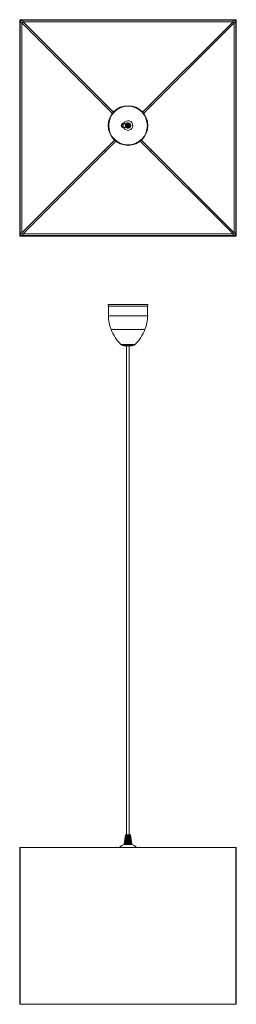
# Model space of a CAD drawing. Header units: millimetres. Extents: x -167 to 233, y -1588 to 232.
import ezdxf

# ---------------------------------------------------------------- set-up
doc = ezdxf.new("R2010")
doc.units = ezdxf.units.MM

msp = doc.modelspace()

# ---------------------------------------------------------------- linework, layer by layer
at = {"color": 7, "linetype": 'Continuous', "lineweight": 15}
for p, q in [((-167, 231.2), (-167, -166.8)), ((232, 232.2), (-166, 232.2)), ((-166, 230.2), (-166, -165.8)), ((231, 231.2), (-165, 231.2)), ((-163, -162.3), (-163, 226.7)), ((-163, 226.1), (4.1, 58.9)), ((-161.5, 228.2), (227.5, 228.2)), ((6, 61.2), (-160.9, 228.2)), ((226.9, 228.2), (59.9, 61.2)), ((61.9, 58.9), (229, 226.1)), ((229, 226.7), (229, -162.3)), ((232, -165.8), (232, 230.2)), ((233, -166.8), (233, 231.2)), ((8.3, 9.6), (-163, -161.7)), ((-160.9, -163.8), (10.6, 7.6)), ((55.4, 7.6), (226.9, -163.8)), ((229, -161.7), (57.7, 9.6)), ((-166, -167.8), (232, -167.8)), ((-165, -166.8), (231, -166.8)), ((227.5, -163.8), (-161.5, -163.8)), ((-3.6, -294.5), (-3.6, -297.1)), ((-3.6, -294.5), (69.5, -294.5)), ((-3.6, -297.1), (69.5, -297.1)), ((-3.3, -297.1), (-3.3, -315)), ((69.2, -315), (69.2, -297.1)), ((69.5, -297.1), (69.5, -294.5)), ((28, -370.5), (37.9, -370.5)), ((30.5, -370.5), (30.5, -1274.4)), ((35.4, -1274.4), (35.4, -370.5)), ((28.5, -1274.4), (25.7, -1292.4)), ((28.5, -1274.4), (28.5, -1274.4)), ((28.6, -1274.4), (28.8, -1274.4)), ((28.6, -1274.4), (28.6, -1274.4)), ((28.9, -1274.4), (28.8, -1274.4)), ((29.1, -1274.4), (28.9, -1274.4)), ((29.1, -1292.4), (30.6, -1274.4)), ((29.4, -1274.4), (29.1, -1274.4)), ((29.6, -1274.4), (29.4, -1274.4)), ((29.9, -1274.4), (29.6, -1274.4)), ((29.7, -1292.4), (31, -1274.4)), ((30.3, -1274.4), (29.9, -1274.4)), ((30.3, -1292.4), (31.3, -1274.4)), ((30.6, -1274.4), (30.3, -1274.4)), ((31, -1274.4), (30.6, -1274.4)), ((30.9, -1292.4), (31.7, -1274.4)), ((31.4, -1274.4), (31, -1274.4)), ((34.9, -1274.4), (31.4, -1274.4)), ((31.6, -1292.4), (32.1, -1274.4)), ((32.2, -1274.4), (31.7, -1292.4)), ((32.2, -1292.4), (32.5, -1274.4)), ((32.6, -1274.4), (32.3, -1292.4)), ((32.9, -1292.4), (32.9, -1274.4)), ((33, -1274.4), (33, -1292.4)), ((33.6, -1292.4), (33.3, -1274.4)), ((33.4, -1274.4), (33.7, -1292.4)), ((34.3, -1292.4), (33.7, -1274.4)), ((33.8, -1274.4), (34.4, -1292.4)), ((34.9, -1292.4), (34.1, -1274.4)), ((34.2, -1274.4), (35, -1292.4)), ((34.6, -1274.4), (35.7, -1292.4)), ((35.3, -1274.4), (34.9, -1274.4)), ((35, -1274.4), (36.3, -1292.4)), ((35.6, -1274.4), (35.3, -1274.4)), ((35.3, -1274.4), (36.8, -1292.4)), ((36, -1274.4), (35.7, -1274.4)), ((35.7, -1274.4), (37.4, -1292.4)), ((36.3, -1274.4), (36, -1274.4)), ((36.6, -1274.4), (36.3, -1274.4)), ((36.8, -1274.4), (36.6, -1274.4)), ((37, -1274.4), (36.8, -1274.4)), ((37.2, -1274.4), (37, -1274.4)), ((37.2, -1274.4), (37.3, -1274.4)), ((37.3, -1274.4), (37.3, -1274.4)), ((37.4, -1274.4), (37.4, -1274.4)), ((40.3, -1292.4), (37.5, -1274.4)), ((37.5, -1274.4), (37.5, -1274.4)), ((-167, -1587.7), (-167, -1297.7)), ((-167, -1297.7), (233, -1297.7)), ((-166, -1297.7), (-166, -1587.7)), ((26, -1292.4), (25.9, -1292.4)), ((25.9, -1292.4), (25.9, -1292.4)), ((26.3, -1292.4), (26.1, -1292.4)), ((26.1, -1292.4), (26.1, -1292.4)), ((26.3, -1292.4), (26.4, -1292.4)), ((26.6, -1292.4), (26.4, -1292.4)), ((26.6, -1292.4), (26.7, -1292.4)), ((27.1, -1292.4), (26.7, -1292.4)), ((27.5, -1292.4), (27.1, -1292.4)), ((28, -1292.4), (27.5, -1292.4)), ((28.1, -1292.2), (27.7, -1292.2)), ((28.5, -1292.4), (28, -1292.4)), ((29.1, -1292.4), (28.5, -1292.4)), ((29.7, -1292.4), (29.1, -1292.4)), ((30.3, -1292.4), (29.7, -1292.4)), ((36.2, -1292.4), (30.3, -1292.4)), ((36.8, -1292.4), (36.2, -1292.4)), ((37.4, -1292.4), (36.8, -1292.4)), ((37.9, -1292.4), (37.4, -1292.4)), ((38.4, -1292.4), (37.9, -1292.4)), ((38.8, -1292.4), (38.4, -1292.4)), ((39.2, -1292.4), (38.8, -1292.4)), ((39.6, -1292.4), (39.2, -1292.4)), ((39.6, -1292.4), (39.6, -1292.4)), ((39.8, -1292.4), (39.7, -1292.4)), ((39.8, -1292.4), (39.9, -1292.4)), ((40, -1292.4), (40, -1292.4)), ((40, -1292.4), (40, -1292.4)), ((232, -1587.7), (232, -1297.7)), ((233, -1297.7), (233, -1587.7)), ((-167, -1587.7), (233, -1587.7))]:
    msp.add_line(p, q, dxfattribs=at)
at = {"color": 8, "linetype": 'Continuous', "lineweight": 15}
for p, q in [((-163, 226.7), (-166, 226.7)), ((-161.5, 228.2), (-161.5, 231.2)), ((227.5, 228.2), (227.5, 231.2)), ((229, 226.7), (232, 226.7)), ((35.9, 36.2), (35.2, 36.6)), ((30.5, 36.4), (30, 36.1)), ((-163, -162.3), (-166, -162.3)), ((229, -162.3), (232, -162.3)), ((-161.5, -163.8), (-161.5, -166.8)), ((227.5, -163.8), (227.5, -166.8)), ((-3.3, -315), (69.2, -315)), ((1.7, -340.5), (64.2, -340.5)), ((19.9, -368.1), (46.1, -368.1)), ((23.2, -369.9), (42.7, -369.9))]:
    msp.add_line(p, q, dxfattribs=at)
at = {"color": 7, "linetype": 'Continuous', "lineweight": 15, "flags": 128}
for points in [[(76.5, 73.5), (76.4, 73.5), (76.4, 73.6), (76.3, 73.7), (76.2, 73.7), (76, 73.9), (75.9, 74), (75.7, 74.2), (75.5, 74.4), (75.3, 74.5), (75.2, 74.7), (75, 74.9), (74.8, 75.1), (74.7, 75.2), (74.5, 75.4), (74.5, 75.5), (74.4, 75.6), (74.3, 75.6), (74.3, 75.7), (74.3, 75.7)], [(-10.5, -9.2), (-10.5, -9.2), (-10.4, -9.2), (-10.3, -9.3), (-10.2, -9.4), (-10.1, -9.5), (-9.9, -9.7), (-9.8, -9.8), (-9.6, -10), (-9.4, -10.2), (-9.2, -10.4), (-9, -10.6), (-8.9, -10.7), (-8.7, -10.9), (-8.6, -11), (-8.5, -11.1), (-8.4, -11.2), (-8.4, -11.3), (-8.4, -11.3), (-8.4, -11.3)], [(28.5, -1274.4), (27, -1284.1), (25.7, -1292.3)], [(25.7, -1292.4), (25.7, -1292.3), (25.8, -1291.9), (26, -1290.3), (27, -1284), (28.5, -1274.4)], [(28.5, -1274.4), (28.5, -1274.5), (28.4, -1274.9), (28.2, -1276.5), (27.2, -1282.8), (25.7, -1292.4)], [(25.7, -1292.4), (25.7, -1292.3), (25.8, -1291.9), (26, -1290.3), (27, -1284), (28.5, -1274.4)], [(28.5, -1274.4), (27, -1284.1), (25.8, -1292.4)], [(25.8, -1292.4), (25.9, -1292.3), (25.9, -1291.9), (26.2, -1290.3), (27.1, -1284), (28.6, -1274.4)], [(28.5, -1274.4), (28.5, -1274.5), (28.5, -1274.9), (28.2, -1276.5), (27.2, -1282.8), (25.8, -1292.4)], [(28.6, -1274.4), (27.2, -1284.1), (25.9, -1292.4)], [(28.6, -1274.4), (28.6, -1274.5), (28.6, -1274.9), (28.3, -1276.5), (27.4, -1282.8), (25.9, -1292.4)], [(28.6, -1274.4), (27.3, -1283.3), (27.2, -1283.4), (25.9, -1292.4)], [(26, -1292.4), (26, -1292.3), (26.1, -1291.9), (26.3, -1290.3), (27.3, -1284), (28.7, -1274.4)], [(28.8, -1274.4), (27.3, -1284.1), (26.1, -1292.4)], [(28.8, -1274.4), (28.8, -1274.5), (28.7, -1274.9), (28.5, -1276.5), (27.5, -1282.8), (26.1, -1292.4)], [(28.7, -1274.4), (27.4, -1283.3), (27.4, -1283.4), (26.1, -1292.4)], [(26.3, -1292.4), (26.3, -1292.3), (26.3, -1291.9), (26.6, -1290.3), (27.5, -1284), (28.8, -1274.4)], [(28.9, -1274.4), (27.6, -1283.3), (27.6, -1283.4), (26.3, -1292.4)], [(28.9, -1274.4), (27.6, -1284.2), (26.4, -1292.4)], [(28.9, -1274.4), (28.9, -1274.5), (28.9, -1274.9), (28.6, -1276.5), (27.7, -1282.8), (26.4, -1292.4)], [(26.6, -1292.4), (26.6, -1292.3), (26.6, -1291.9), (26.9, -1290.3), (27.7, -1284), (29, -1274.4)], [(29.1, -1274.4), (27.9, -1283.3), (27.8, -1283.4), (26.6, -1292.4)], [(29.1, -1274.4), (27.8, -1284.2), (26.7, -1292.4)], [(29.1, -1274.4), (29.1, -1274.5), (29.1, -1274.9), (28.9, -1276.5), (28, -1282.8), (26.7, -1292.4)], [(26.9, -1292.4), (26.9, -1292.3), (27, -1291.9), (27.2, -1290.3), (28, -1284), (29.2, -1274.4)], [(29.3, -1274.4), (28.1, -1283.3), (28.1, -1283.4), (27, -1292.4)], [(29.4, -1274.4), (28.1, -1284.2), (27.1, -1292.4)], [(29.4, -1274.4), (29.4, -1274.5), (29.3, -1274.9), (29.1, -1276.5), (28.3, -1282.8), (27.1, -1292.4)], [(27.4, -1292.4), (27.4, -1292.3), (27.4, -1291.9), (27.6, -1290.3), (28.3, -1284), (29.5, -1274.4)], [(29.5, -1274.4), (28.5, -1283.3), (28.5, -1283.4), (27.4, -1292.4)], [(29.6, -1274.4), (28.5, -1284.2), (27.5, -1292.4)], [(29.7, -1274.4), (29.6, -1274.5), (29.6, -1274.9), (29.4, -1276.5), (28.7, -1282.8), (27.5, -1292.4)], [(27.8, -1292.4), (27.8, -1292.3), (27.9, -1291.9), (28, -1290.3), (28.7, -1284), (29.8, -1274.4)], [(29.8, -1274.4), (28.9, -1283.3), (28.8, -1283.4), (27.9, -1292.4)], [(29.9, -1274.4), (28.9, -1284.2), (28, -1292.4)], [(30, -1274.4), (30, -1274.5), (29.9, -1274.9), (29.7, -1276.5), (29.1, -1282.8), (28, -1292.4)], [(28.3, -1292.4), (28.3, -1292.3), (28.4, -1291.9), (28.5, -1290.3), (29.1, -1284), (30.1, -1274.4)], [(30.1, -1274.4), (29.3, -1283.3), (29.3, -1283.4), (28.4, -1292.4)], [(30.3, -1274.4), (29.3, -1284.2), (28.5, -1292.4)], [(30.3, -1274.4), (30.3, -1274.5), (30.2, -1274.9), (30.1, -1276.5), (29.5, -1282.8), (28.6, -1292.4)], [(28.9, -1292.4), (28.9, -1292.3), (28.9, -1291.9), (29.1, -1290.3), (29.6, -1284), (30.4, -1274.4)], [(30.5, -1274.4), (29.7, -1283.3), (29.7, -1283.4), (29, -1292.4)], [(30.6, -1274.4), (29.8, -1284.2), (29.1, -1292.4)], [(30.7, -1274.4), (30.6, -1274.5), (30.6, -1274.9), (30.5, -1276.5), (29.9, -1282.8), (29.1, -1292.4)], [(29.5, -1292.4), (29.5, -1292.3), (29.5, -1291.9), (29.6, -1290.3), (30.1, -1284), (30.8, -1274.4)], [(30.8, -1274.4), (30.2, -1283.3), (30.2, -1283.4), (29.5, -1292.4)], [(31, -1274.4), (30.3, -1284.2), (29.7, -1292.4)], [(31, -1274.4), (31, -1274.5), (31, -1274.9), (30.9, -1276.5), (30.4, -1282.8), (29.7, -1292.4)], [(30.1, -1292.4), (30.1, -1292.3), (30.1, -1291.9), (30.2, -1290.3), (30.6, -1284), (31.1, -1274.4)], [(31.2, -1274.4), (30.7, -1283.3), (30.7, -1283.4), (30.2, -1292.4)], [(31.4, -1274.4), (30.8, -1284.2), (30.3, -1292.4)], [(31.4, -1274.4), (31.4, -1274.5), (31.4, -1274.9), (31.3, -1276.5), (30.9, -1282.8), (30.4, -1292.4)], [(30.8, -1292.4), (30.8, -1292.3), (30.8, -1291.9), (30.9, -1290.3), (31.1, -1284), (31.5, -1274.4)], [(31.6, -1274.4), (31.2, -1283.3), (31.2, -1283.4), (30.8, -1292.4)], [(31.8, -1274.4), (31.4, -1284.2), (31, -1292.4)], [(31.8, -1274.4), (31.8, -1274.5), (31.8, -1274.9), (31.7, -1276.5), (31.5, -1282.8), (31, -1292.4)], [(31.4, -1292.4), (31.4, -1292.3), (31.4, -1291.9), (31.5, -1290.3), (31.7, -1284), (32, -1274.4)], [(32, -1274.4), (31.8, -1283.3), (31.8, -1283.4), (31.5, -1292.4)], [(32.3, -1274.4), (32.2, -1274.5), (32.2, -1274.9), (32.2, -1276.5), (32, -1282.8), (31.7, -1292.4)], [(31.7, -1292.4), (32.1, -1277.9), (32.2, -1274.4)], [(32.1, -1292.4), (32.1, -1292.3), (32.1, -1291.9), (32.2, -1290.3), (32.2, -1284), (32.4, -1274.4)], [(32.4, -1274.4), (32.3, -1283.3), (32.3, -1283.4), (32.2, -1292.4)], [(32.7, -1274.4), (32.7, -1274.5), (32.7, -1274.9), (32.6, -1276.5), (32.6, -1282.8), (32.4, -1292.4)], [(32.4, -1292.4), (32.6, -1277.9), (32.6, -1274.4)], [(32.8, -1292.4), (32.8, -1292.3), (32.8, -1291.9), (32.8, -1290.3), (32.8, -1284), (32.8, -1274.4)], [(32.9, -1274.4), (32.9, -1283.3), (32.9, -1283.4), (32.9, -1292.4)], [(33.1, -1274.4), (33.1, -1274.5), (33.1, -1274.9), (33.1, -1276.5), (33.1, -1282.8), (33.1, -1292.4)], [(33.1, -1292.4), (33.1, -1277.9), (33.1, -1274.4)], [(33.5, -1292.4), (33.5, -1292.3), (33.5, -1291.9), (33.5, -1290.3), (33.4, -1284), (33.2, -1274.4)], [(33.3, -1274.4), (33.4, -1283.3), (33.4, -1283.4), (33.6, -1292.4)], [(33.5, -1274.4), (33.5, -1274.5), (33.5, -1274.9), (33.6, -1276.5), (33.7, -1282.8), (33.8, -1292.4)], [(33.7, -1292.4), (33.5, -1277.9), (33.5, -1274.4)], [(34.2, -1292.4), (34.2, -1292.3), (34.2, -1291.9), (34.1, -1290.3), (33.9, -1284), (33.7, -1274.4)], [(33.7, -1274.4), (34, -1283.3), (34, -1283.4), (34.2, -1292.4)], [(34.4, -1292.4), (34, -1277.9), (33.9, -1274.4)], [(34, -1274.4), (34, -1274.5), (34, -1274.9), (34, -1276.5), (34.2, -1282.8), (34.5, -1292.4)], [(34.9, -1292.4), (34.9, -1292.3), (34.9, -1291.9), (34.8, -1290.3), (34.5, -1284), (34.1, -1274.4)], [(34.1, -1274.4), (34.5, -1283.3), (34.5, -1283.4), (34.9, -1292.4)], [(35.1, -1292.4), (34.5, -1277.9), (34.3, -1274.4)], [(34.4, -1274.4), (34.4, -1274.5), (34.4, -1274.9), (34.5, -1276.5), (34.7, -1282.8), (35.2, -1292.4)], [(35.6, -1292.4), (35.3, -1288.4), (34.5, -1274.4)], [(35.5, -1292.4), (35.5, -1292.3), (35.5, -1291.9), (35.4, -1290.3), (35, -1284), (34.5, -1274.4)], [(35.7, -1292.4), (34.9, -1277.9), (34.7, -1274.4)], [(34.8, -1274.4), (34.8, -1274.5), (34.8, -1274.9), (34.9, -1276.5), (35.3, -1282.8), (35.8, -1292.4)], [(36.2, -1292.4), (35.9, -1288.4), (34.9, -1274.4)], [(36.2, -1292.4), (36.2, -1292.3), (36.1, -1291.9), (36, -1290.3), (35.6, -1284), (34.9, -1274.4)], [(36.4, -1292.4), (35.3, -1277.9), (35.1, -1274.4)], [(35.2, -1274.4), (35.2, -1274.5), (35.2, -1274.9), (35.3, -1276.5), (35.7, -1282.8), (36.4, -1292.4)], [(36.8, -1292.4), (36.5, -1288.4), (35.3, -1274.4)], [(36.8, -1292.4), (36.8, -1292.3), (36.7, -1291.9), (36.6, -1290.3), (36.1, -1284), (35.3, -1274.4)], [(35.5, -1274.4), (35.5, -1274.5), (35.6, -1274.9), (35.7, -1276.5), (36.2, -1282.8), (37, -1292.4)], [(37, -1292.4), (35.7, -1277.9), (35.5, -1274.4)], [(37.4, -1292.4), (37, -1288.4), (35.6, -1274.4)], [(37.4, -1292.4), (37.4, -1292.3), (37.3, -1291.9), (37.2, -1290.3), (36.5, -1284), (35.6, -1274.4)], [(37.5, -1292.4), (36.1, -1277.9), (35.8, -1274.4)], [(35.9, -1274.4), (35.9, -1274.5), (35.9, -1274.9), (36.1, -1276.5), (36.7, -1282.8), (37.6, -1292.4)], [(37.9, -1292.4), (37.5, -1288.4), (36, -1274.4)], [(37.9, -1292.4), (37.9, -1292.3), (37.8, -1291.9), (37.7, -1290.3), (37, -1284), (36, -1274.4)], [(38, -1292.4), (36.5, -1277.9), (36.1, -1274.4)], [(36.2, -1274.4), (36.2, -1274.5), (36.2, -1274.9), (36.4, -1276.5), (37.1, -1282.8), (38.1, -1292.4)], [(38.4, -1292.4), (37.9, -1288.4), (36.3, -1274.4)], [(38.4, -1292.4), (38.4, -1292.3), (38.3, -1291.9), (38.1, -1290.3), (37.4, -1284), (36.3, -1274.4)], [(38.5, -1292.4), (36.8, -1277.9), (36.4, -1274.4)], [(36.5, -1274.4), (36.5, -1274.5), (36.5, -1274.9), (36.7, -1276.5), (37.4, -1282.8), (38.6, -1292.4)], [(38.8, -1292.4), (38.8, -1292.3), (38.8, -1291.9), (38.6, -1290.3), (37.8, -1284), (36.5, -1274.4)], [(38.8, -1292.4), (38.3, -1288.4), (36.6, -1274.4)], [(36.7, -1274.4), (36.7, -1274.5), (36.8, -1274.9), (37, -1276.5), (37.8, -1282.8), (39, -1292.4)], [(38.9, -1292.4), (37.1, -1277.9), (36.7, -1274.4)], [(39.2, -1292.4), (38.7, -1288.4), (36.8, -1274.4)], [(39.2, -1292.4), (39.2, -1292.3), (39.1, -1291.9), (38.9, -1290.3), (38.1, -1284), (36.8, -1274.4)], [(36.9, -1274.4), (36.9, -1274.5), (37, -1274.9), (37.2, -1276.5), (38.1, -1282.8), (39.4, -1292.4)], [(39.3, -1292.4), (37.3, -1277.9), (36.9, -1274.4)], [(39.6, -1292.4), (39, -1288.4), (37, -1274.4)], [(39.5, -1292.4), (39.5, -1292.3), (39.5, -1291.9), (39.3, -1290.3), (38.4, -1284), (37, -1274.4)], [(37.1, -1274.4), (37.1, -1274.5), (37.2, -1274.9), (37.4, -1276.5), (38.3, -1282.8), (39.7, -1292.4)], [(39.6, -1292.4), (37.6, -1277.9), (37.1, -1274.4)], [(39.8, -1292.4), (39.2, -1288.4), (37.2, -1274.4)], [(39.8, -1292.4), (39.8, -1292.3), (39.7, -1291.9), (39.5, -1290.3), (38.6, -1284), (37.2, -1274.4)], [(39.9, -1292.4), (37.7, -1277.9), (37.2, -1274.4)], [(40, -1292.4), (39.4, -1288.4), (37.3, -1274.4)], [(37.3, -1274.4), (37.3, -1274.5), (37.3, -1274.9), (37.6, -1276.5), (38.5, -1282.8), (39.9, -1292.4)], [(40, -1292.4), (40, -1292.3), (40, -1291.9), (39.7, -1290.3), (38.8, -1284), (37.3, -1274.4)], [(40, -1292.4), (37.9, -1277.9), (37.3, -1274.4)], [(40.2, -1292.4), (39.6, -1288.4), (37.4, -1274.4)], [(37.4, -1274.4), (37.4, -1274.5), (37.5, -1274.9), (37.7, -1276.5), (38.6, -1282.8), (40.1, -1292.4)], [(40.2, -1292.4), (40.2, -1292.3), (40.1, -1291.9), (39.9, -1290.3), (38.9, -1284), (37.4, -1274.4)], [(37.4, -1274.4), (37.5, -1274.5), (37.5, -1274.9), (37.8, -1276.5), (38.7, -1282.8), (40.2, -1292.4)], [(40.3, -1292.4), (39.6, -1288.4), (37.5, -1274.4)], [(40.3, -1292.4), (40.2, -1292.3), (40.2, -1291.9), (39.9, -1290.3), (39, -1284), (37.5, -1274.4)], [(37.5, -1274.4), (37.5, -1274.5), (37.6, -1274.9), (37.8, -1276.5), (38.8, -1282.8), (40.3, -1292.4)]]:
    msp.add_lwpolyline(points, dxfattribs=at)
at = {"color": 7, "linetype": 'Continuous', "lineweight": 15}
for centre, radius in [((33, 36.5), 36.6), ((33, 36.5), 35.7), ((25, 36.5), 3.5), ((33, 36.5), 3.5), ((33, 36.5), 3.49), ((33, 36.5), 3), ((33, 36.5), 2.45), ((31.9, 36.5), 0.99), ((31.9, 36.5), 1), ((34.1, 36.5), 0.99), ((34.1, 36.5), 1)]:
    msp.add_circle(centre, radius, dxfattribs=at)
for centre, radius, start, end in [((-166, 231.2), 1, 90, 180), ((-161.5, 226.7), 4.5, 90, 180), ((-165, 230.2), 1, 90, 180), ((-161.5, 226.7), 1.5, 90, 180), ((227.5, 226.7), 4.5, 0, 90), ((227.5, 226.7), 1.5, 0, 90), ((231, 230.2), 1, 0, 90), ((232, 231.2), 1, 0, 90), ((-16, 81.1), 9.34, 305.754, 324.246), ((25, 36.5), 4.5, 67.1099, 292.8901), ((28.6, 45.1), 4.83, 247.1099, 296.9411), ((33, 36.5), 4.81, 243.0589, 116.9411), ((28.6, 27.9), 4.83, 63.0589, 112.8901), ((81.9, -16.8), 9.34, 125.754, 144.246), ((-161.5, -162.3), 4.5, 180, 270), ((-161.5, -162.3), 1.5, 180, 270), ((227.5, -162.3), 1.5, 270, 360), ((227.5, -162.3), 4.5, 270, 360), ((-166, -166.8), 1, 180, 270), ((-165, -165.8), 1, 180, 270), ((231, -165.8), 1, 270, 360), ((232, -166.8), 1, 270, 360), ((64.3, -315), 67.6, 180, 202.2099), ((1.7, -315), 67.6, 337.7901, 0), ((76.3, -311.2), 80.1, 201.4896, 225.2707), ((-10.3, -311.2), 80.1, 314.7293, 338.5104), ((24.8, -363.1), 7, 225.2707, 256.8218), ((28, -349.5), 21, 256.8218, 270), ((37.9, -349.5), 21, 270, 283.1782), ((41.1, -363.1), 7, 283.1782, 314.7293), ((30.5, -1311.6), 19.5, 101.2619, 134.3409), ((35.3, -1312), 20, 45.9771, 78.8137)]:
    msp.add_arc(centre, radius, start, end, dxfattribs=at)
at = {"color": 8, "linetype": 'Continuous', "lineweight": 15}
for radius, start, end in [(8.86, 156.7381, 203.2619), (8.86, 210.4301, 149.5699), (4.96, 164.1385, 195.8615), (4.96, 233.1307, 126.8693)]:
    msp.add_arc((33, 36.5), radius, start, end, dxfattribs=at)

doc.saveas('drawing.dxf')
